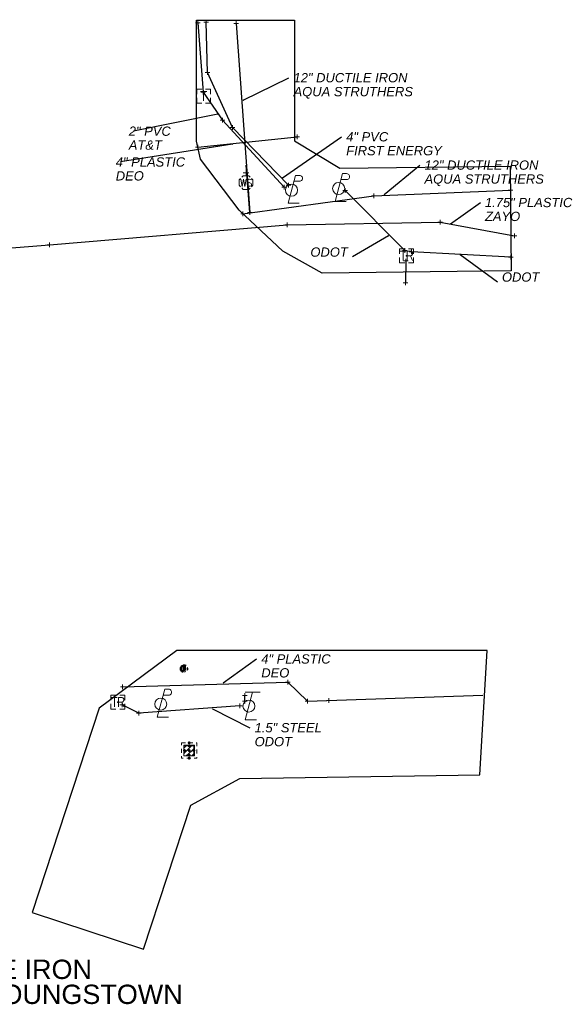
# Model space of a CAD drawing. Header units: feet. Extents: x 2474969 to 2485206, y 498780 to 500682.
# Tile 67 of 69: x 2484679 to 2484797, y 500079 to 500291. Entities that reach past the tile are written whole.
import ezdxf

# ---------------------------------------------------------------- set-up
doc = ezdxf.new("R2010")
doc.units = ezdxf.units.FT
doc.header["$MEASUREMENT"] = 0
for name, pattern in [('DGN Style 1', [0.06322802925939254, 0.0001052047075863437, -0.06312282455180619]), ('DGN Style 2', [0.017105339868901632, 0.01026320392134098, -0.006842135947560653]), ('DGN Style 4', [0.027368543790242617, 0.01368427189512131, -0.006842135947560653, 0, -0.006842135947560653]), ('DGN Style 5', [0.011973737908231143, 0.00513160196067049, -0.006842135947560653]), ('DGN Style 6', [6.093386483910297, 0.00320367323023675, -1.2814692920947, 2.242571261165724, -1.2814692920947, 0.00320367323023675, -1.2814692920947]), ('DGN Style 7', [0.034210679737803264, 0.01539480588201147, -0.006842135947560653, 0.00513160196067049, -0.006842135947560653]), ('drainage01', [1.6, 0.85, -0.75]), ('interconnectex', [0]), ('OhDOT_USTN2', [0.10999999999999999, 0.069, -0.04099999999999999])]:
    doc.linetypes.add(name, pattern=pattern)
for name, color, linetype in [('DR_X_Cells', 151, 'OhDOT_USTN2'), ('SG_X_Interconnect_Cable', 7, 'interconnectex'), ('SG_X_PullBox', 7, 'Continuous'), ('TX_X_10', 7, 'Continuous'), ('UT_X_Electric', 1, 'elecex'), ('UT_X_FO', 30, 'foex'), ('UT_X_Gas', 190, 'gasex'), ('UT_X_Misc_Cells', 7, 'Continuous'), ('UT_X_Telecom', 30, 'teleex'), ('UT_X_Telecom_Cells', 30, 'Continuous'), ('UT_X_Water', 133, 'waterex'), ('UT_X_Water_Cells', 133, 'Continuous')]:
    doc.layers.add(name, color=color, linetype=linetype)
for name, color, linetype, lineweight in [('DR_X_Cells (Construction)', 5, 'DGN Style 2', 0), ('GK_Drainage_Nodes (Construction)', 7, 'Continuous', 53), ('SG_X_PullBox (Construction)', 7, 'Continuous', 0)]:
    doc.layers.add(name, color=color, linetype=linetype, lineweight=lineweight)
doc.layers.add('SV_X_Shot_Marker (Construction)', color=2, linetype='Continuous', lineweight=0, transparency=0.5)
doc.styles.add('Slanted-Normal LS 0.50', font='ariali.ttf', dxfattribs={"height": 0.14})
doc.styles.get("Standard").update_dxf_attribs({"font": 'arial.ttf'})
doc.styles.add('Standard-Linetype-Ex', font='font30.shx')
doc.styles.add('Style-Arial', font='arial.ttf')
doc.linetypes.add('elecex', pattern='A,0.2,-0.1,0.2,-0.1,0.2,-0.1,0.2,-0.1,["E",Standard-Linetype-Ex,S=0.14,R=0,X=-0,Y=-0.05],-0.2', length=1.4)
doc.linetypes.add('foex', pattern='A,0.2,-0.1,0.2,-0.1,0.2,-0.1,0.2,-0.1,["FO",Standard-Linetype-Ex,S=0.14,R=0,X=-0,Y=-0.05],-0.3', length=1.5)
doc.linetypes.add('gasex', pattern='A,0.2,-0.1,0.2,-0.1,0.2,-0.1,0.2,-0.1,["G",Standard-Linetype-Ex,S=0.14,R=0,X=-0,Y=-0.05],-0.25', length=1.45)
doc.linetypes.add('teleex', pattern='A,0.2,-0.1,0.2,-0.1,0.2,-0.1,0.2,-0.1,["T",Standard-Linetype-Ex,S=0.14,R=0,X=-0,Y=-0.05],-0.2', length=1.4)
doc.linetypes.add('waterex', pattern='A,0.2,-0.1,0.2,-0.1,0.2,-0.1,0.2,-0.1,["W",Standard-Linetype-Ex,S=0.14,R=0,X=-0,Y=-0.05],-0.2', length=1.4)
doc.dimstyles.get("Standard").update_dxf_attribs({"dimtxt": 0.18, "dimasz": 0.18, "dimexe": 0.18, "dimexo": 0.0625, "dimgap": 0.09, "dimtad": 0, "dimtih": 1, "dimtoh": 1, "dimdec": 4, "dimzin": 0, "dimdsep": 46, "dimtxsty": 'Standard', "dimcen": 0.09, "dimadec": 0, "dimazin": 0, "dimtfac": 1, "dimtdec": 4, "dimtofl": 0, "dimtmove": 0, "dimatfit": 3, "dimfxl": 1, "dimtolj": 1, "dimtzin": 0, "dimarcsym": 0})

# ---------------------------------------------------------------- blocks, each defined once
blk = doc.blocks.new('TPED')
at = {"layer": 'UT_X_Telecom_Cells', "color": 30, "linetype": 'Continuous', "lineweight": 0}
for p, q in [((-0.0325, 0.05), (0.0325, 0.05)), ((0, -0.05), (0, 0.05))]:
    blk.add_line(p, q, dxfattribs=at)
at = {"layer": 'UT_X_Telecom_Cells', "color": 30, "linetype": 'Continuous', "lineweight": 0, "flags": 128}
for points in [[(-0.02, 0.075), (-0.075, 0.075), (-0.075, 0.02)], [(0.075, 0.02), (0.075, 0.075), (0.02, 0.075)], [(-0.075, -0.02), (-0.075, -0.075), (-0.02, -0.075)], [(0.02, -0.075), (0.075, -0.075), (0.075, -0.02)]]:
    blk.add_lwpolyline(points, dxfattribs=at)
blk = doc.blocks.new('SVPT_13')
at = {"layer": 'SV_X_Shot_Marker (Construction)', "transparency": 33554495}
for p, q in [((-0.02500000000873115, 0), (0.02499999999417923, 0)), ((0, 0.02500000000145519), (0, -0.02499999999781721))]:
    blk.add_line(p, q, dxfattribs=at)
blk.add_point((0, 0), dxfattribs=at)
blk = doc.blocks.new('SVPT_14')
at = {"layer": 'SV_X_Shot_Marker (Construction)', "transparency": 33554495}
for p, q in [((-0.02499999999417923, 0), (0.02500000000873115, 0)), ((1.455191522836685e-11, 0.02500000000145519), (1.455191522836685e-11, -0.02500000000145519))]:
    blk.add_line(p, q, dxfattribs=at)
blk.add_point((1.455191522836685e-11, 0), dxfattribs=at)
blk = doc.blocks.new('WSS')
at = {"layer": 'UT_X_Water_Cells', "color": 133, "linetype": 'Continuous', "lineweight": 0}
for p, q in [((0, 0.07408333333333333), (0, 0.1375833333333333)), ((0.03175, 0.1058333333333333), (-0.03191666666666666, 0.1058333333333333)), ((0.02016666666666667, 0.00825), (0.05525, -0.01008333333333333))]:
    blk.add_line(p, q, dxfattribs=at)
at = {"layer": 'UT_X_Water_Cells', "color": 133, "linetype": 'Continuous', "lineweight": 0, "flags": 128}
for points in [[(-0.05883333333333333, 0.04483333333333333), (-0.07408333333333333, 0.02966666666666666), (-0.07408333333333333, -0.02958333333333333), (-0.059, -0.04466666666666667)], [(-0.05541666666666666, 0.0355), (-0.04125, -0.04083333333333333), (-0.02716666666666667, 0.0355), (-0.013, -0.04083333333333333), (0.001333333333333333, 0.0355)], [(0.04483333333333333, 0.05883333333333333), (0.02958333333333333, 0.07408333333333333), (-0.02966666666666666, 0.07408333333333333), (-0.04483333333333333, 0.059)], [(0.05883333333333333, -0.04466666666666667), (0.074, -0.02958333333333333), (0.074, 0.02966666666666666), (0.05883333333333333, 0.04483333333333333)], [(-0.045, -0.05866666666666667), (-0.02966666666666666, -0.074), (0.02958333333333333, -0.074), (0.04483333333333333, -0.05883333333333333)]]:
    blk.add_lwpolyline(points, dxfattribs=at)
at = {"layer": 'UT_X_Water_Cells', "color": 133, "linetype": 'Continuous', "lineweight": 0, "extrusion": (0, 0, -1)}
for centre, radius, start, end in [((-0.02766537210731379, 0.01950395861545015), 0.01354149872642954, 303.6324499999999, 53.74126666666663), ((-0.03882981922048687, -0.004664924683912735), 0.03998491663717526, 61.34633055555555, 118.6536694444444), ((-0.03720268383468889, -0.009095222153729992), 0.03164234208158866, 235.603725, 316.330525), ((-0.0438359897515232, -0.02249306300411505), 0.0169697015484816, 132.0641611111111, 228.5116694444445)]:
    blk.add_arc(centre, radius, start, end, dxfattribs=at)
blk = doc.blocks.new('SVPT_15')
at = {"layer": 'SV_X_Shot_Marker (Construction)', "transparency": 33554495}
for p, q in [((-0.02499999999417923, 0), (0.02500000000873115, 0)), ((1.455191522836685e-11, 0.02500000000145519), (1.455191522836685e-11, -0.02499999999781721))]:
    blk.add_line(p, q, dxfattribs=at)
blk.add_point((1.455191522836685e-11, 0), dxfattribs=at)
blk = doc.blocks.new('SVPT_16')
at = {"layer": 'SV_X_Shot_Marker (Construction)', "transparency": 33554495}
for p, q in [((-0.02499999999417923, 3.637978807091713e-12), (0.02500000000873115, 3.637978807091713e-12)), ((1.455191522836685e-11, 0.02500000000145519), (1.455191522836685e-11, -0.02499999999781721))]:
    blk.add_line(p, q, dxfattribs=at)
blk.add_point((1.455191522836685e-11, 3.637978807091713e-12), dxfattribs=at)
blk = doc.blocks.new('SVPT_17')
at = {"layer": 'SV_X_Shot_Marker (Construction)', "transparency": 33554495}
for p, q in [((-0.02499999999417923, 0), (0.02500000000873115, 0)), ((0, 0.02500000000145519), (0, -0.02500000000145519))]:
    blk.add_line(p, q, dxfattribs=at)
blk.add_point((0, 0), dxfattribs=at)
blk = doc.blocks.new('SVPT_18')
at = {"layer": 'SV_X_Shot_Marker (Construction)', "transparency": 33554495}
for p, q in [((-0.02500000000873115, 3.637978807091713e-12), (0.02499999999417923, 3.637978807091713e-12)), ((0, 0.02500000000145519), (0, -0.02499999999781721))]:
    blk.add_line(p, q, dxfattribs=at)
blk.add_point((0, 3.637978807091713e-12), dxfattribs=at)
blk = doc.blocks.new('SVPT_19')
at = {"layer": 'SV_X_Shot_Marker (Construction)', "transparency": 33554495}
for p, q in [((-0.02499999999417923, 0), (0.02500000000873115, 0)), ((0, 0.02500000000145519), (0, -0.02499999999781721))]:
    blk.add_line(p, q, dxfattribs=at)
blk.add_point((0, 0), dxfattribs=at)
blk = doc.blocks.new('SIGPB_3')
at = {"layer": 'SG_X_PullBox', "color": 7, "linetype": 'Continuous', "lineweight": 0, "flags": 128}
for points in [[(-0.01999999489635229, 0.07499998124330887), (-0.07499998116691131, 0.07499998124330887), (-0.07499998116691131, 0.01999999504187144)], [(-0.0678011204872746, 0.04999998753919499), (-0.005606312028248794, 0.04999998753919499)], [(-0.03630698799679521, 0.04999998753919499), (-0.03630698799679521, -0.04999998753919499)], [(0.005599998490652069, -0.04999998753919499), (0.005599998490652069, 0.04999998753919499), (0.04339295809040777, 0.04999998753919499), (0.04732362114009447, 0.04920653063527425), (0.05284119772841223, 0.04763182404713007), (0.05519715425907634, 0.04605711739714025), (0.05756531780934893, 0.04448241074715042), (0.06071473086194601, 0.04053954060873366), (0.06307068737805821, 0.03660887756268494), (0.06464539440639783, 0.03031005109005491), (0.06464539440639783, 0.02086181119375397), (0.06386414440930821, 0.01771239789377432), (0.06228943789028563, 0.0129882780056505), (0.05914002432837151, 0.007470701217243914), (0.05599061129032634, 0.005114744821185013), (0.05362244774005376, 0.003540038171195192), (0.05204774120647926, 0.002746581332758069), (0.04969178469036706, 0.00196533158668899), (0.04259950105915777, 0.001171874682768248), (0.005599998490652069, 0.001171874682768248)], [(0.07499998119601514, 0.01999999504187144), (0.07499998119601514, 0.07499998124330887), (0.01999999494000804, 0.07499998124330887)], [(0.04259950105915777, 0.001171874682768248), (0.06464539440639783, -0.04999998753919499)], [(-0.07499998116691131, -0.01999999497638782), (-0.07499998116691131, -0.07499998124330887), (-0.01999999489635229, -0.07499998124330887)], [(0.01999999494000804, -0.07499998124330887), (0.07499998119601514, -0.07499998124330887), (0.07499998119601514, -0.01999999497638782)]]:
    blk.add_lwpolyline(points, dxfattribs=at)
at = {"layer": 'SG_X_PullBox (Construction)', "color": 7, "linetype": 'Continuous', "lineweight": 30}
blk.add_point((1.455191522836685e-11, 0), dxfattribs=at)
blk = doc.blocks.new('PLP')
at = {"layer": 'UT_X_Misc_Cells', "color": 1, "linetype": 'Continuous', "lineweight": 0}
for p, q in [((0.04283333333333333, 0.16), (0.08533333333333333, 0.16)), ((0.02575, 0.09625), (0.08533333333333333, 0.09625))]:
    blk.add_line(p, q, dxfattribs=at)
at = {"layer": 'UT_X_Misc_Cells', "color": 1, "linetype": 'Continuous', "lineweight": 0, "flags": 128}
blk.add_lwpolyline([(0.04283333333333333, 0.16), (-0.0375, -0.14), (0.0825, -0.14)], dxfattribs=at)
at = {"layer": 'UT_X_Misc_Cells', "color": 1, "linetype": 'Continuous', "lineweight": 0}
blk.add_circle((-1.940255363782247e-14, -4.850638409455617e-15), 0.065, dxfattribs=at)
at = {"layer": 'UT_X_Misc_Cells', "color": 1, "linetype": 'Continuous', "lineweight": 0, "extrusion": (0, 0, -1)}
blk.add_arc((-0.08595833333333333, 0.128125), 0.03188112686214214, 88.87669722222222, 271.1233027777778, dxfattribs=at)
blk = doc.blocks.new('CB22B-X_2')
at = {"layer": 'DR_X_Cells', "color": 5, "linetype": 'Continuous', "lineweight": 0}
for p, q in [((-1.145831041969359, -0.6130853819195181), (0.6130853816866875, 1.145831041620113)), ((-1.145831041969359, 0.5182854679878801), (-0.5182854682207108, 1.145831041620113)), ((-0.5472058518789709, -1.145831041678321), (1.145831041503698, 0.5472058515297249)), ((0.5841649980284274, -1.145831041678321), (1.145831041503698, -0.5841649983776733))]:
    blk.add_line(p, q, dxfattribs=at)
at = {"layer": 'DR_X_Cells', "color": 4, "linetype": 'drainage01', "lineweight": 0}
blk.add_3dface([(-1.666663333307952, 1.666663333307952), (1.666663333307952, 1.666663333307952), (1.666663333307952, -1.666663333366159), (-1.666663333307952, -1.666663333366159)], dxfattribs=at)
at = {"layer": 'DR_X_Cells', "color": 5, "linetype": 'Continuous', "lineweight": 0}
blk.add_3dface([(-1.145831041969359, 1.145831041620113), (1.145831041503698, 1.145831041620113), (1.145831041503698, -1.145831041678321), (-1.145831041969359, -1.145831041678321)], dxfattribs=at)
at = {"layer": 'DR_X_Cells (Construction)', "color": 251, "linetype": 'drainage01', "lineweight": 0}
blk.add_3dface([(-0.9999980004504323, 0.999997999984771), (0.999997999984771, 0.999997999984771), (0.999997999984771, -0.999997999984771), (-0.9999980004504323, -0.999997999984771)], dxfattribs=at)
at = {"layer": 'GK_Drainage_Nodes (Construction)', "color": 254, "linetype": 'DGN Style 6', "lineweight": 53}
for p in [(-0.9999980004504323, 0), (0, 0.999997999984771), (0.999997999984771, 0), (0, -0.999997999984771)]:
    blk.add_point(p, dxfattribs=at)
at = {"layer": 'GK_Drainage_Nodes (Construction)', "color": 30, "linetype": 'DGN Style 2', "lineweight": 53}
blk.add_point((0, 1.666663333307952), dxfattribs=at)
at = {"layer": 'GK_Drainage_Nodes (Construction)', "color": 5, "linetype": 'DGN Style 7', "lineweight": 53}
blk.add_point((0, 0), dxfattribs=at)
at = {"layer": 'GK_Drainage_Nodes (Construction)', "color": 1, "linetype": 'DGN Style 5', "lineweight": 53}
blk.add_point((0, 0), dxfattribs=at)
at = {"layer": 'GK_Drainage_Nodes (Construction)', "color": 2, "linetype": 'DGN Style 4', "lineweight": 53}
blk.add_point((0, 0), dxfattribs=at)
at = {"layer": 'GK_Drainage_Nodes (Construction)', "color": 6, "linetype": 'DGN Style 1', "lineweight": 53}
blk.add_point((0, -1.666663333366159), dxfattribs=at)
blk = doc.blocks.new('TLGT')
at = {"layer": 'UT_X_Misc_Cells', "color": 30, "linetype": 'Continuous', "lineweight": 0}
for p, q in [((0.04016666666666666, 0.15), (-0.04016666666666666, -0.15)), ((0.1201666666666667, 0.15), (-0.03983333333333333, 0.15)), ((0.07983333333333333, -0.15), (-0.04016666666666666, -0.15))]:
    blk.add_line(p, q, dxfattribs=at)
blk.add_circle((-1.940255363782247e-14, -4.850638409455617e-15), 0.065, dxfattribs=at)
blk = doc.blocks.new('SVPT_62')
at = {"layer": 'SV_X_Shot_Marker (Construction)', "transparency": 33554495}
for p, q in [((-0.02499999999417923, 0), (0.02499999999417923, 0)), ((0, 0.02500000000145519), (0, -0.02499999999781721))]:
    blk.add_line(p, q, dxfattribs=at)
blk.add_point((0, 0), dxfattribs=at)
blk = doc.blocks.new('SVPT_63')
at = {"layer": 'SV_X_Shot_Marker (Construction)', "transparency": 33554495}
for p, q in [((-0.02500000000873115, 0), (0.02499999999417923, 0)), ((0, 0.02499999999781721), (0, -0.02500000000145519))]:
    blk.add_line(p, q, dxfattribs=at)
blk.add_point((0, 0), dxfattribs=at)
blk = doc.blocks.new('SVPT_64')
at = {"layer": 'SV_X_Shot_Marker (Construction)', "transparency": 33554495}
for p, q in [((-0.02499999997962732, 0), (0.02500000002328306, 0)), ((1.455191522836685e-11, 0.02500000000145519), (1.455191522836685e-11, -0.02499999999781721))]:
    blk.add_line(p, q, dxfattribs=at)
blk.add_point((1.455191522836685e-11, 0), dxfattribs=at)
blk = doc.blocks.new('SVPT_65')
at = {"layer": 'SV_X_Shot_Marker (Construction)', "transparency": 33554495}
for p, q in [((-0.02499999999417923, 0), (0.02500000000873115, 0)), ((0, 0.02500000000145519), (0, -0.02499999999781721))]:
    blk.add_line(p, q, dxfattribs=at)
blk.add_point((0, 0), dxfattribs=at)
blk = doc.blocks.new('SVPT_66')
at = {"layer": 'SV_X_Shot_Marker (Construction)', "transparency": 33554495}
for p, q in [((-0.02499999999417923, 0), (0.02500000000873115, 0)), ((1.455191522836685e-11, 0.02500000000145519), (1.455191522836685e-11, -0.02499999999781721))]:
    blk.add_line(p, q, dxfattribs=at)
blk.add_point((1.455191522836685e-11, 0), dxfattribs=at)
blk = doc.blocks.new('SVPT_67')
at = {"layer": 'SV_X_Shot_Marker (Construction)', "transparency": 33554495}
for p, q in [((-0.02500000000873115, 0), (0.02499999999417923, 0)), ((-1.455191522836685e-11, 0.02500000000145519), (-1.455191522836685e-11, -0.02499999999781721))]:
    blk.add_line(p, q, dxfattribs=at)
blk.add_point((-1.455191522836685e-11, 0), dxfattribs=at)
blk = doc.blocks.new('SVPT_68')
at = {"layer": 'SV_X_Shot_Marker (Construction)', "transparency": 33554495}
for p, q in [((-0.02499999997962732, 0), (0.02500000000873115, 0)), ((1.455191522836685e-11, 0.02500000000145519), (1.455191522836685e-11, -0.02499999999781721))]:
    blk.add_line(p, q, dxfattribs=at)
blk.add_point((1.455191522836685e-11, 0), dxfattribs=at)
blk = doc.blocks.new('SVPT_69')
at = {"layer": 'SV_X_Shot_Marker (Construction)', "transparency": 33554495}
for p, q in [((-0.02499999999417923, 0), (0.02500000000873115, 0)), ((1.455191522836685e-11, 0.02499999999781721), (1.455191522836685e-11, -0.02500000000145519))]:
    blk.add_line(p, q, dxfattribs=at)
blk.add_point((1.455191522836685e-11, 0), dxfattribs=at)
blk = doc.blocks.new('SVPT_70')
at = {"layer": 'SV_X_Shot_Marker (Construction)', "transparency": 33554495}
for p, q in [((-0.02499999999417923, 0), (0.02500000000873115, 0)), ((1.455191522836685e-11, 0.02499999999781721), (1.455191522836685e-11, -0.02500000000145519))]:
    blk.add_line(p, q, dxfattribs=at)
blk.add_point((1.455191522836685e-11, 0), dxfattribs=at)
blk = doc.blocks.new('FDRN-X_2')
at = {"layer": 'DR_X_Cells', "color": 5, "linetype": 'Continuous', "lineweight": 0, "flags": 128}
blk.add_lwpolyline([(0.09999979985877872, 0.4000456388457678), (-0.179999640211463, 0.4000456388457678), (-0.179999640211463, -0.3999527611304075), (0.09999979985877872, -0.3999527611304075)], dxfattribs=at)
at = {"layer": 'DR_X_Cells', "color": 5, "linetype": 'Continuous', "lineweight": 0, "extrusion": (0, 0, -1)}
for centre, radius, start, end in [((0, 0), 0.6999986, 330.0183611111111, 29.98163888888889), ((0.15497334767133, -0.0001666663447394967), 0.4743528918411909, 122.5148277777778, 237.4851722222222)]:
    blk.add_arc(centre, radius, start, end, dxfattribs=at)
at = {"layer": 'DR_X_Cells', "color": 5, "linetype": 'Continuous', "lineweight": 0}
for start, end in [(60.01836111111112, 120.0157416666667), (330.0183611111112, 29.98163888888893), (239.9842583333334, 299.9816388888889)]:
    blk.add_arc((0, 0), 0.6999985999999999, start, end, dxfattribs=at)
at = {"layer": 'GK_Drainage_Nodes (Construction)', "color": 254, "linetype": 'DGN Style 6', "lineweight": 53}
blk.add_circle((0, 0), 0.6999986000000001, dxfattribs=at)
at = {"layer": 'GK_Drainage_Nodes (Construction)', "color": 5, "linetype": 'DGN Style 7', "lineweight": 53}
blk.add_point((0, 0), dxfattribs=at)
at = {"layer": 'GK_Drainage_Nodes (Construction)', "color": 1, "linetype": 'DGN Style 5', "lineweight": 53}
blk.add_point((0, 0), dxfattribs=at)
at = {"layer": 'GK_Drainage_Nodes (Construction)', "color": 2, "linetype": 'DGN Style 4', "lineweight": 53}
blk.add_point((0, 0), dxfattribs=at)
at = {"layer": 'GK_Drainage_Nodes (Construction)', "color": 6, "linetype": 'DGN Style 1', "lineweight": 53}
blk.add_point((0, 0), dxfattribs=at)
at = {"layer": 'GK_Drainage_Nodes (Construction)', "color": 30, "linetype": 'DGN Style 2', "lineweight": 53}
blk.add_point((0, 0), dxfattribs=at)
blk = doc.blocks.new('SVPT_578')
at = {"layer": 'SV_X_Shot_Marker (Construction)', "transparency": 33554495}
for p, q in [((-0.02499999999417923, 0), (0.02500000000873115, 0)), ((0, 0.02500000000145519), (0, -0.02500000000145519))]:
    blk.add_line(p, q, dxfattribs=at)
blk.add_point((0, 0), dxfattribs=at)
blk = doc.blocks.new('SVPT_579')
at = {"layer": 'SV_X_Shot_Marker (Construction)', "transparency": 33554495}
for p, q in [((-0.02499999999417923, 0), (0.02500000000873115, 0)), ((1.455191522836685e-11, 0.02499999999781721), (1.455191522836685e-11, -0.02500000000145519))]:
    blk.add_line(p, q, dxfattribs=at)
blk.add_point((1.455191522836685e-11, 0), dxfattribs=at)
blk = doc.blocks.new('SVPT_580')
at = {"layer": 'SV_X_Shot_Marker (Construction)', "transparency": 33554495}
for p, q in [((-0.02499999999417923, 0), (0.02500000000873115, 0)), ((1.455191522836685e-11, 0.02500000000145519), (1.455191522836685e-11, -0.02499999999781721))]:
    blk.add_line(p, q, dxfattribs=at)
blk.add_point((1.455191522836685e-11, 0), dxfattribs=at)
blk = doc.blocks.new('SVPT_581')
at = {"layer": 'SV_X_Shot_Marker (Construction)', "transparency": 33554495}
for p, q in [((-0.02500000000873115, 3.637978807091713e-12), (0.02499999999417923, 3.637978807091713e-12)), ((0, 0.02500000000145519), (0, -0.02499999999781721))]:
    blk.add_line(p, q, dxfattribs=at)
blk.add_point((0, 3.637978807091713e-12), dxfattribs=at)
blk = doc.blocks.new('TerminatorOpen_0.5')
at = {"color": 0, "linetype": 'ByBlock', "lineweight": -2}
for q in [(-1, 0.25), (-1, 0), (-1, -0.25)]:
    blk.add_line((0, 0), q, dxfattribs=at)
blk = doc.blocks.new('SVPT_1702')
at = {"layer": 'SV_X_Shot_Marker (Construction)', "transparency": 33554495}
for p, q in [((-0.02499999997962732, 0), (0.02500000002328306, 0)), ((1.455191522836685e-11, 0.02500000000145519), (1.455191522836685e-11, -0.02499999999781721))]:
    blk.add_line(p, q, dxfattribs=at)
blk.add_point((1.455191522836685e-11, 0), dxfattribs=at)
blk = doc.blocks.new('SVPT_1703')
at = {"layer": 'SV_X_Shot_Marker (Construction)', "transparency": 33554495}
for p, q in [((-0.02499999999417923, 0), (0.02500000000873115, 0)), ((1.455191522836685e-11, 0.02499999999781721), (1.455191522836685e-11, -0.02500000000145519))]:
    blk.add_line(p, q, dxfattribs=at)
blk.add_point((1.455191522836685e-11, 0), dxfattribs=at)
blk = doc.blocks.new('SVPT_1704')
at = {"layer": 'SV_X_Shot_Marker (Construction)', "transparency": 33554495}
for p, q in [((-0.02500000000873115, 3.637978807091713e-12), (0.02499999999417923, 3.637978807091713e-12)), ((-1.455191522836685e-11, 0.02500000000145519), (-1.455191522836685e-11, -0.02499999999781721))]:
    blk.add_line(p, q, dxfattribs=at)
blk.add_point((-1.455191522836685e-11, 3.637978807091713e-12), dxfattribs=at)
blk = doc.blocks.new('SVPT_1705')
at = {"layer": 'SV_X_Shot_Marker (Construction)', "transparency": 33554495}
for p, q in [((-0.02499999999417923, 3.637978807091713e-12), (0.02500000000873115, 3.637978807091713e-12)), ((1.455191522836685e-11, 0.02500000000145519), (1.455191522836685e-11, -0.02499999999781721))]:
    blk.add_line(p, q, dxfattribs=at)
blk.add_point((1.455191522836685e-11, 3.637978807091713e-12), dxfattribs=at)
blk = doc.blocks.new('SVPT_1706')
at = {"layer": 'SV_X_Shot_Marker (Construction)', "transparency": 33554495}
for p, q in [((-0.02499999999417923, 3.637978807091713e-12), (0.02500000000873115, 3.637978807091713e-12)), ((0, 0.02500000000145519), (0, -0.02499999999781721))]:
    blk.add_line(p, q, dxfattribs=at)
blk.add_point((0, 3.637978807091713e-12), dxfattribs=at)
blk = doc.blocks.new('SVPT_1707')
at = {"layer": 'SV_X_Shot_Marker (Construction)', "transparency": 33554495}
for p, q in [((-0.02500000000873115, 3.637978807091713e-12), (0.02499999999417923, 3.637978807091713e-12)), ((0, 0.02500000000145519), (0, -0.02499999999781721))]:
    blk.add_line(p, q, dxfattribs=at)
blk.add_point((0, 3.637978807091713e-12), dxfattribs=at)
blk = doc.blocks.new('SIGPB_45')
at = {"layer": 'SG_X_PullBox', "color": 7, "linetype": 'Continuous', "lineweight": 0, "flags": 128}
for points in [[(-0.01999999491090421, 0.07499998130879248), (-0.07499998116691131, 0.07499998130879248), (-0.07499998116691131, 0.01999999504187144)], [(-0.06780112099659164, 0.04999998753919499), (-0.00560631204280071, 0.04999998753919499)], [(-0.03630698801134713, 0.04999998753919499), (-0.03630698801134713, -0.04999998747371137)], [(0.005599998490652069, -0.04999998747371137), (0.005599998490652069, 0.04999998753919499), (0.04339295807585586, 0.04999998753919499), (0.04732362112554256, 0.04920653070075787), (0.05284119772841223, 0.04763182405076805), (0.05519715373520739, 0.04605711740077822), (0.05756531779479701, 0.04448241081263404), (0.06071473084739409, 0.04053954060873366), (0.0630706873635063, 0.03660887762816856), (0.06464539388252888, 0.03031005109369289), (0.06464539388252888, 0.02086181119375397), (0.0638641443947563, 0.01771239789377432), (0.06228943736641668, 0.01298827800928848), (0.05914002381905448, 0.007470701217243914), (0.05599061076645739, 0.005114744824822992), (0.05362244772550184, 0.003540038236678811), (0.05204774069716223, 0.002746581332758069), (0.04969178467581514, 0.00196533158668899), (0.04259950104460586, 0.001171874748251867), (0.005599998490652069, 0.001171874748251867)], [(0.07499998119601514, 0.01999999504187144), (0.07499998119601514, 0.07499998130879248), (0.01999999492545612, 0.07499998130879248)], [(0.04259950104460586, 0.001171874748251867), (0.06464539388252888, -0.04999998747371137)], [(-0.07499998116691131, -0.01999999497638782), (-0.07499998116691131, -0.07499998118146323), (-0.01999999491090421, -0.07499998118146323)], [(0.01999999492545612, -0.07499998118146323), (0.07499998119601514, -0.07499998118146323), (0.07499998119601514, -0.01999999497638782)]]:
    blk.add_lwpolyline(points, dxfattribs=at)
at = {"layer": 'SG_X_PullBox (Construction)', "color": 7, "linetype": 'Continuous', "lineweight": 30}
blk.add_point((1.455191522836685e-11, 0), dxfattribs=at)
blk = doc.blocks.new('PLP_20')
at = {"layer": 'UT_X_Misc_Cells', "color": 1, "linetype": 'Continuous', "lineweight": 0}
for p, q in [((0.04283333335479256, 0.1599999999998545), (0.08533333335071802, 0.1599999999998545)), ((0.02575000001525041, 0.09624999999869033), (0.08533333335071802, 0.09624999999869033))]:
    blk.add_line(p, q, dxfattribs=at)
at = {"layer": 'UT_X_Misc_Cells', "color": 1, "linetype": 'Continuous', "lineweight": 0, "flags": 128}
blk.add_lwpolyline([(0.04283333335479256, 0.1599999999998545), (-0.03749999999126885, -0.1399999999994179), (0.08250000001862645, -0.1399999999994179)], dxfattribs=at)
at = {"layer": 'UT_X_Misc_Cells', "color": 1, "linetype": 'Continuous', "lineweight": 0}
blk.add_circle((1.455191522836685e-11, 0), 0.065, dxfattribs=at)
at = {"layer": 'UT_X_Misc_Cells', "color": 1, "linetype": 'Continuous', "lineweight": 0, "extrusion": (0, 0, -1)}
blk.add_arc((-0.0859583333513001, 0.1281249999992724), 0.03188112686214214, 88.8766972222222, 271.1233027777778, dxfattribs=at)
blk = doc.blocks.new('PLP_21')
at = {"layer": 'UT_X_Misc_Cells', "color": 1, "linetype": 'Continuous', "lineweight": 0}
for p, q in [((0.04283333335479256, 0.1599999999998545), (0.08533333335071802, 0.1599999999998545)), ((0.02575000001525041, 0.09624999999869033), (0.08533333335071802, 0.09624999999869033))]:
    blk.add_line(p, q, dxfattribs=at)
at = {"layer": 'UT_X_Misc_Cells', "color": 1, "linetype": 'Continuous', "lineweight": 0, "flags": 128}
blk.add_lwpolyline([(0.04283333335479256, 0.1599999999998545), (-0.03749999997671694, -0.1399999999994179), (0.08250000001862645, -0.1399999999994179)], dxfattribs=at)
at = {"layer": 'UT_X_Misc_Cells', "color": 1, "linetype": 'Continuous', "lineweight": 0}
blk.add_circle((1.455191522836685e-11, 0), 0.065, dxfattribs=at)
at = {"layer": 'UT_X_Misc_Cells', "color": 1, "linetype": 'Continuous', "lineweight": 0, "extrusion": (0, 0, -1)}
blk.add_arc((-0.0859583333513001, 0.1281249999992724), 0.03188112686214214, 88.8766972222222, 271.1233027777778, dxfattribs=at)
blk = doc.blocks.new('SVPT_1708')
at = {"layer": 'SV_X_Shot_Marker (Construction)', "transparency": 33554495}
for p, q in [((-0.02500000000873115, 0), (0.02499999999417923, 0)), ((-1.455191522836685e-11, 0.02499999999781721), (-1.455191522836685e-11, -0.02500000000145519))]:
    blk.add_line(p, q, dxfattribs=at)
blk.add_point((-1.455191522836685e-11, 0), dxfattribs=at)
blk = doc.blocks.new('SVPT_1709')
at = {"layer": 'SV_X_Shot_Marker (Construction)', "transparency": 33554495}
for p, q in [((-0.02499999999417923, 3.637978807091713e-12), (0.02499999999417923, 3.637978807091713e-12)), ((0, 0.02500000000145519), (0, -0.02499999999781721))]:
    blk.add_line(p, q, dxfattribs=at)
blk.add_point((0, 3.637978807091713e-12), dxfattribs=at)
blk = doc.blocks.new('SVPT_1710')
at = {"layer": 'SV_X_Shot_Marker (Construction)', "transparency": 33554495}
for p, q in [((-0.02499999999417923, 3.637978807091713e-12), (0.02500000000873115, 3.637978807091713e-12)), ((1.455191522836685e-11, 0.02500000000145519), (1.455191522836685e-11, -0.02499999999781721))]:
    blk.add_line(p, q, dxfattribs=at)
blk.add_point((1.455191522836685e-11, 3.637978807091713e-12), dxfattribs=at)
blk = doc.blocks.new('SVPT_1711')
at = {"layer": 'SV_X_Shot_Marker (Construction)', "transparency": 33554495}
for p, q in [((-0.02500000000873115, 0), (0.02499999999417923, 0)), ((0, 0.02500000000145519), (0, -0.02500000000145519))]:
    blk.add_line(p, q, dxfattribs=at)
blk.add_point((0, 0), dxfattribs=at)
blk = doc.blocks.new('SVPT_1712')
at = {"layer": 'SV_X_Shot_Marker (Construction)', "transparency": 33554495}
for p, q in [((-0.02499999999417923, 0), (0.02500000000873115, 0)), ((0, 0.02500000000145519), (0, -0.02499999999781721))]:
    blk.add_line(p, q, dxfattribs=at)
blk.add_point((0, 0), dxfattribs=at)
blk = doc.blocks.new('SVPT_1713')
at = {"layer": 'SV_X_Shot_Marker (Construction)', "transparency": 33554495}
for p, q in [((-0.02499999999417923, 0), (0.02500000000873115, 0)), ((1.455191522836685e-11, 0.02499999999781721), (1.455191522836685e-11, -0.02500000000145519))]:
    blk.add_line(p, q, dxfattribs=at)
blk.add_point((1.455191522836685e-11, 0), dxfattribs=at)
blk = doc.blocks.new('SVPT_1714')
at = {"layer": 'SV_X_Shot_Marker (Construction)', "transparency": 33554495}
for p, q in [((-0.02499999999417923, 0), (0.02500000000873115, 0)), ((1.455191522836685e-11, 0.02499999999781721), (1.455191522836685e-11, -0.02500000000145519))]:
    blk.add_line(p, q, dxfattribs=at)
blk.add_point((1.455191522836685e-11, 0), dxfattribs=at)
blk = doc.blocks.new('SVPT_1715')
at = {"layer": 'SV_X_Shot_Marker (Construction)', "transparency": 33554495}
for p, q in [((-0.02500000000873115, 0), (0.02499999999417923, 0)), ((-1.455191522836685e-11, 0.02500000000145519), (-1.455191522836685e-11, -0.02500000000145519))]:
    blk.add_line(p, q, dxfattribs=at)
blk.add_point((-1.455191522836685e-11, 0), dxfattribs=at)

msp = doc.modelspace()

# ---------------------------------------------------------------- linework, layer by layer
at = {"layer": 'SG_X_Interconnect_Cable', "extrusion": (0.01881154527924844, -0.01893984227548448, 0.999643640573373), "elevation": 38320.82448988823, "flags": 128}
msp.add_lwpolyline([(2115473.117249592, -1395561.382358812), (2115473.117249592, -1395543.063921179)], dxfattribs=at)
at = {"layer": 'SG_X_Interconnect_Cable', "extrusion": (0.001160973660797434, -6.452558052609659e-05, 0.9999993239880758), "elevation": 3905.99822875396, "flags": 128}
msp.add_lwpolyline([(2484782.338167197, 500240.1631999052), (2484760.870830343, 500241.3563289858)], dxfattribs=at)
at = {"layer": 'SG_X_Interconnect_Cable', "extrusion": (-0.001644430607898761, -0.0843843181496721, 0.9964319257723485), "elevation": -45248.64035742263, "flags": 128}
msp.add_lwpolyline([(2474544.394004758, 546688.119301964), (2474544.394004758, 546683.3799845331)], dxfattribs=at)
at = {"layer": 'SG_X_Interconnect_Cable', "extrusion": (0.0004042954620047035, 0.02257022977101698, 0.9997451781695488), "elevation": 13347.29802212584, "flags": 128}
msp.add_lwpolyline([(-2475371.722737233, -544402.5083404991), (-2475371.722737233, -544403.7930127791)], dxfattribs=at)
at = {"layer": 'SG_X_Interconnect_Cable', "extrusion": (-0.02274408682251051, 0.1221982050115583, 0.9922450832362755), "elevation": 5650.085721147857, "flags": 128}
msp.add_lwpolyline([(-2534292.422576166, -36620.07173160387), (-2534270.711409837, -36622.47726414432), (-2534267.513469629, -36624.94715875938)], dxfattribs=at)
at = {"layer": 'TX_X_10', "flags": 128}
for points in [[(2484717.352910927, 500264.9858606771), (2484717.352910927, 500291.0995023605), (2484738.546647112, 500291.0995023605), (2484738.546647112, 500265.0115884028), (2484748.343205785, 500259.0942114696), (2484785.060212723, 500259.5524865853), (2484785.341735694, 500236.9968632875), (2484744.528802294, 500236.4874657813), (2484736.025993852, 500241.2375617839), (2484726.576557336, 500250.0621717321), (2484718.229555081, 500261.0929341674)], [(2484780.11852672, 500155.0061827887), (2484713.145645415, 500155.0061827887), (2484696.344772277, 500142.590947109), (2484681.88094728, 500098.4749322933), (2484705.941921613, 500090.5863294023), (2484716.125642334, 500121.6476271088), (2484726.73624124, 500127.4306836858), (2484778.521121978, 500128.2382930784)]]:
    msp.add_lwpolyline(points, close=True, dxfattribs=at)
at = {"layer": 'UT_X_Electric', "flags": 128}
msp.add_lwpolyline([(2484737.23163975, 500255.4608039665), (2484725.141331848, 500267.8691462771), (2484719.765750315, 500279.7494314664), (2484719.47371873, 500290.66661247)], dxfattribs=at)
at = {"layer": 'UT_X_FO', "flags": 128}
msp.add_lwpolyline([(2484593.978142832, 500242.9204473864), (2484615.245443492, 500244.9946717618), (2484623.92738269, 500242.62141502), (2484631.338184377, 500240.0001314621), (2484645.69073701, 500239.4100676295), (2484685.662061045, 500242.588411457), (2484736.92660676, 500246.8768753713), (2484769.960180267, 500247.4409363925), (2484786.031918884, 500244.5446230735)], dxfattribs=at)
at = {"layer": 'UT_X_Gas', "extrusion": (-0.08984223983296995, -0.009363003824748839, 0.9959119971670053)}
msp.add_line((2484717.624518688, 500263.6526901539), (2484739.139846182, 500265.8949327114), dxfattribs=at)
at = {"layer": 'UT_X_Gas', "flags": 128}
msp.add_lwpolyline([(2484701.429766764, 500147.1950919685), (2484737.116627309, 500148.2252033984), (2484741.321082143, 500144.0747544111), (2484779.184464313, 500145.3950014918)], dxfattribs=at)
at = {"layer": 'UT_X_Telecom', "flags": 128}
msp.add_lwpolyline([(2484717.668523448, 500290.5065951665), (2484718.819647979, 500275.5129731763), (2484722.977097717, 500269.4993226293), (2484736.304539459, 500255.038758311)], dxfattribs=at)
at = {"layer": 'UT_X_Water', "flags": 128}
for points in [[(2484725.936417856, 500290.3805815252), (2484728.851733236, 500249.5691666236), (2484728.120500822, 500259.8056677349)], [(2484727.407576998, 500249.2921366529), (2484755.670634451, 500253.1365525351), (2484785.175826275, 500254.3836874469)]]:
    msp.add_lwpolyline(points, dxfattribs=at)

# ---------------------------------------------------------------- block references
at = {"layer": 'DR_X_Cells', "color": 5, "linetype": 'Continuous', "lineweight": 0}
for name, p in [('FDRN-X_2', (2484714.733205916, 500151.0985142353, 1054.187)), ('CB22B-X_2', (2484715.795320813, 500133.4376037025, 1052.723))]:
    msp.add_blockref(name, p, dxfattribs=at)
at = {"layer": 'SG_X_PullBox', "color": 7, "linetype": 'Continuous', "lineweight": 0, "xscale": 20, "yscale": 20, "zscale": 20}
for name, p in [('SIGPB_45', (2484762.717396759, 500240.217154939, 1053.496)), ('SIGPB_3', (2484700.390654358, 500143.894734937, 1053.763))]:
    msp.add_blockref(name, p, dxfattribs=at)
at = {"layer": 'SV_X_Shot_Marker (Construction)', "transparency": 33554495, "xscale": 20, "yscale": 20, "zscale": 20}
for name, p in [('SVPT_1712', (2484717.668523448, 500290.5065951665, 1055.144)), ('SVPT_1711', (2484719.47371873, 500290.66661247, 1055.675)), ('SVPT_15', (2484725.936417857, 500290.3805815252, 1055.727)), ('SVPT_1710', (2484719.765750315, 500279.7494314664, 1055.272)), ('SVPT_1713', (2484718.819647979, 500275.5129731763, 1054.801)), ('SVPT_1714', (2484722.977097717, 500269.4993226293, 1054.964)), ('SVPT_1709', (2484725.141331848, 500267.8691462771, 1055.066)), ('SVPT_14', (2484739.139846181, 500265.8949327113, 1055.237)), ('SVPT_13', (2484717.624518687, 500263.6526901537, 1053.275)), ('SVPT_1708', (2484737.23163975, 500255.4608039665, 1054.042)), ('SVPT_1715', (2484736.304539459, 500255.038758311, 1053.903)), ('SVPT_1707', (2484749.470963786, 500254.3296816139, 1053.961)), ('SVPT_19', (2484785.175826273, 500254.3836874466, 1054.095)), ('SVPT_18', (2484755.67063445, 500253.1365525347, 1054.012)), ('SVPT_17', (2484727.407576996, 500249.2921366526, 1052.856)), ('SVPT_16', (2484728.851733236, 500249.5691666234, 1052.785)), ('SVPT_579', (2484769.960180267, 500247.4409363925, 1053.961)), ('SVPT_580', (2484736.92660676, 500246.8768753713, 1053.287)), ('SVPT_578', (2484786.031918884, 500244.5446230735, 1053.673)), ('SVPT_581', (2484685.662061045, 500242.588411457, 1053.202)), ('SVPT_1706', (2484762.375359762, 500241.337276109, 1053.472)), ('SVPT_1703', (2484763.768510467, 500241.1032507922, 1053.532)), ('SVPT_1704', (2484762.571380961, 500239.0940334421, 1053.473)), ('SVPT_1702', (2484785.235832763, 500239.9101217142, 1053.507)), ('SVPT_1705', (2484762.479371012, 500234.3725226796, 1053.073)), ('SVPT_67', (2484701.429766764, 500147.1950919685, 1053.78)), ('SVPT_68', (2484737.116627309, 500148.2252033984, 1054.445)), ('SVPT_63', (2484727.815621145, 500145.354892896, 1054.607)), ('SVPT_66', (2484701.328755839, 500143.3156723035, 1053.906)), ('SVPT_64', (2484726.702500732, 500143.1176508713, 1054.512)), ('SVPT_62', (2484727.792618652, 500144.0707539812, 1054.636)), ('SVPT_69', (2484741.321082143, 500144.0747544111, 1054.694)), ('SVPT_70', (2484745.967584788, 500144.2367719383, 1054.708)), ('SVPT_65', (2484704.92114446, 500141.4914749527, 1054.213))]:
    msp.add_blockref(name, p, dxfattribs=at)
at = {"layer": 'UT_X_Misc_Cells', "color": 1, "linetype": 'Continuous', "lineweight": 0, "xscale": 20, "yscale": 20, "zscale": 20}
for name, p in [('PLP_21', (2484737.888710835, 500254.3716861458, 1053.868)), ('PLP_20', (2484748.06181134, 500254.7427262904, 1054.592)), ('PLP', (2484709.651656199, 500143.477689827, 1054.218))]:
    msp.add_blockref(name, p, dxfattribs=at)
at = {"layer": 'UT_X_Misc_Cells', "color": 30, "linetype": 'Continuous', "lineweight": 0, "xscale": 20, "yscale": 20, "zscale": 20}
msp.add_blockref('TLGT', (2484728.693716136, 500143.0496435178, 1054.46), dxfattribs=at)
at = {"layer": 'UT_X_Telecom_Cells', "color": 30, "linetype": 'Continuous', "lineweight": 0, "xscale": 20, "yscale": 20, "zscale": 20}
msp.add_blockref('TPED', (2484718.916658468, 500274.6858837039, 1054.839), dxfattribs=at)
at = {"layer": 'UT_X_Water_Cells', "color": 62, "linetype": 'Continuous', "lineweight": 30, "xscale": 20, "yscale": 20, "zscale": 20}
msp.add_blockref('WSS', (2484728.062647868, 500256.0188643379, 1054.177), dxfattribs=at)

# ---------------------------------------------------------------- texts
at = {"layer": 'Defpoints', "attachment_point": 1, "style": 'Slanted-Normal LS 0.50'}
for s, insert, char_height, rotation, line_spacing_factor in [('12" DUCTILE IRON\\PAQUA STRUTHERS', (2484738.329374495, 500279.6505962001), 2.00021638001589, 6.522411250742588e-09, 0.8999999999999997), ('12" DUCTILE IRON\\PAQUA STRUTHERS', (2484766.598654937, 500260.7872031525), 2.00021638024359, 359.9999999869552, 0.8999999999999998), ('1.75" PLASTIC\\PZAYO', (2484779.653529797, 500252.7123086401), 2.000216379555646, 6.522411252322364e-09, 0.9000000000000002), ('4" PLASTIC\\PDEO', (2484731.357652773, 500154.215982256), 2.00021638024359, 359.99999999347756, 0.9)]:
    msp.add_mtext(s, dxfattribs=dict(at, insert=insert, char_height=char_height, rotation=rotation, line_spacing_factor=line_spacing_factor))
at = {"layer": 'Defpoints', "color": 7, "char_height": 2.00021638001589, "attachment_point": 1, "line_spacing_factor": 0.8999999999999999, "style": 'Slanted-Normal LS 0.50'}
for s, insert in [('\\C7;2" PVC \\PAT&T', (2484702.751251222, 500268.1093444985)), ('\\C7;4" PVC \\PFIRST ENERGY', (2484749.694101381, 500266.8980802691))]:
    msp.add_mtext(s, dxfattribs=dict(at, insert=insert))
at = {"layer": 'Defpoints', "attachment_point": 1, "line_spacing_factor": 0.9, "style": 'Slanted-Normal LS 0.50'}
for s, insert, char_height in [('4" PLASTIC\\PDEO', (2484699.942769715, 500261.4628575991), 2.000216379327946), ('1.5" STEEL\\PODOT', (2484729.920079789, 500139.3735570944), 2.00021638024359)]:
    msp.add_mtext(s, dxfattribs=dict(at, insert=insert, char_height=char_height))
at = {"layer": 'Defpoints', "color": 7}
for s, insert, char_height, attachment_point, rotation, line_spacing_factor, style in [('\\C7;ODOT', (2484750.033988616, 500240.9997628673), 2.000216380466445, 6, 359.9999999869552, 0.9, 'Slanted-Normal LS 0.50'), ('\\C7;ODOT', (2484783.323529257, 500235.6163662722), 2.00021638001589, 4, 1.304482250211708e-08, 0.8999999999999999, 'Slanted-Normal LS 0.50'), ('6" DUCTILE IRON\\PCITY OF YOUNGSTOWN', (2484646.812146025, 500088.3164869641, -8.522819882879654e-06), 4.167117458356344, 1, 6.3836365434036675e-09, 0.7765243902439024, 'Style-Arial')]:
    msp.add_mtext(s, dxfattribs=dict(at, insert=insert, char_height=char_height, attachment_point=attachment_point, rotation=rotation, line_spacing_factor=line_spacing_factor, style=style))

# ---------------------------------------------------------------- leaders
at = {"layer": 'Defpoints'}
for points, override in [([(2484727.431774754, 500273.8055512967), (2484737.329302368, 500278.6504880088)], {"dimscale": 0, "dimtxt": 0.1000072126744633, "dimasz": 0.1000072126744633, "dimgap": 0.05000360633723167, "dimtad": 0, "dimtxsty": 'Style-Arial', "dimldrblk": 'TerminatorOpen_0.5'}), ([(2484721.956459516, 500270.7430290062), (2484703.751323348, 500267.10923631)], {"dimscale": 0, "dimtxt": 0.1000072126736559, "dimasz": 0.1000072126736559, "dimgap": 0.05000360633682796, "dimtad": 0, "dimtxsty": 'Style-Arial', "dimldrblk": 'TerminatorOpen_0.5'}), ([(2484735.943626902, 500257.0153677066), (2484748.694029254, 500265.8979720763)], {"dimscale": 0, "dimtxt": 0.1000072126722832, "dimasz": 0.1000072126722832, "dimgap": 0.05000360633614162, "dimtad": 0, "dimtxsty": 'Style-Arial', "dimldrblk": 'TerminatorOpen_0.5'}), ([(2484725.164680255, 500264.3079372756), (2484700.942841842, 500260.462749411)], {"dimscale": 0, "dimtxt": 0.1000072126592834, "dimasz": 0.1000072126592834, "dimgap": 0.05000360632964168, "dimtad": 0, "dimtxsty": 'Style-Arial', "dimldrblk": 'TerminatorOpen_0.5'}), ([(2484757.910511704, 500253.4617609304), (2484765.59858281, 500259.7870949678)], {"dimscale": 0, "dimtxt": 0.100007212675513, "dimasz": 0.100007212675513, "dimgap": 0.05000360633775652, "dimtad": 0, "dimtxsty": 'Style-Arial', "dimldrblk": 'TerminatorOpen_0.5'}), ([(2484772.237278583, 500247.1168085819), (2484778.65345767, 500251.7122004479)], {"dimscale": 0, "dimtxt": 0.1000072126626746, "dimasz": 0.1000072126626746, "dimgap": 0.05000360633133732, "dimtad": 0, "dimtxsty": 'Style-Arial', "dimldrblk": 'TerminatorOpen_0.5'}), ([(2484758.807265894, 500244.4989706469), (2484751.034060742, 500239.9996546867)], {"dimscale": 0, "dimtxt": 0.1000072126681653, "dimasz": 0.1000072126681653, "dimgap": 0.05000360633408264, "dimtad": 0, "dimtxsty": 'Style-Arial', "dimldrblk": 'TerminatorOpen_0.5'}), ([(2484774.27384521, 500240.4614231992), (2484782.323457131, 500234.616258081)], {"dimscale": 0, "dimtxt": 0.1000072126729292, "dimasz": 0.1000072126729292, "dimgap": 0.0500036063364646, "dimtad": 0, "dimtxsty": 'Style-Arial', "dimldrblk": 'TerminatorOpen_0.5'}), ([(2484723.099171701, 500148.0633223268), (2484730.357580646, 500153.2158740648)], {"dimscale": 0, "dimtxt": 0.1000072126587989, "dimasz": 0.1000072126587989, "dimgap": 0.05000360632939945, "dimtad": 0, "dimtxsty": 'Style-Arial', "dimldrblk": 'TerminatorOpen_0.5'}), ([(2484720.793651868, 500142.4493480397), (2484728.920007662, 500138.3734489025)], {"dimscale": 0, "dimtxt": 0.1000072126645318, "dimasz": 0.1000072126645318, "dimgap": 0.05000360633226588, "dimtad": 0, "dimtxsty": 'Style-Arial', "dimldrblk": 'TerminatorOpen_0.5'})]:
    msp.add_leader(points, dimstyle='Standard', override=override, dxfattribs=at)

doc.saveas('drawing.dxf')
